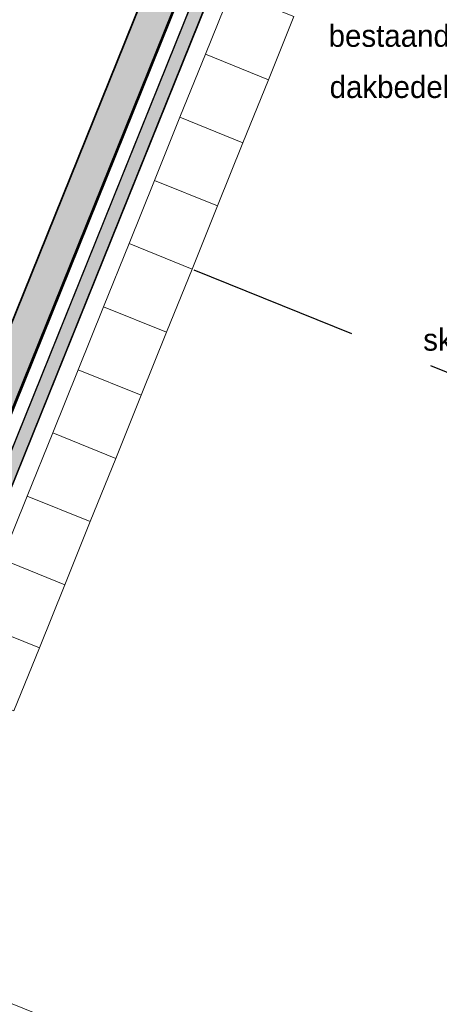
# Model space of a CAD drawing. Header units: millimetres. Extents: x -526411 to -400573, y 47353 to 130199.
# Tile 122 of 256: x -480772 to -477686, y 69100 to 76331. Entities that reach past the tile are written whole.
import ezdxf

# ---------------------------------------------------------------- set-up
doc = ezdxf.new("R2010")
doc.units = ezdxf.units.MM
doc.linetypes.add('IMPORT-AI-Linetype-5 _3_', pattern=[84.433218, 56.288812, -28.144406])
for name, color, linetype, lineweight in [('01_ALGEMEEN', 7, 'Continuous', 18), ('A-FLOR', 192, 'Continuous', 18), ('m-pg-03_AI_dwg', 8, 'Continuous', 18)]:
    doc.layers.add(name, color=color, linetype=linetype, lineweight=lineweight)
doc.styles.add('Frutiger', font='Frutrg__0.ttf', dxfattribs={"height": 7.29503})

# ---------------------------------------------------------------- blocks, each defined once
blk = doc.blocks.new('m-pg-03_AI_dwg_block 32-639000-3e Verdieping - Percelen telling LI')
at = {"layer": '01_ALGEMEEN', "color": 253, "lineweight": 25}
blk.add_line((-939.31, -1218.81), (-524.53, -192.19), dxfattribs=at)
blk = doc.blocks.new('m-pg-03_AI_dwg_block 33-639001-3e Verdieping - Percelen telling LI')
at = {"layer": '01_ALGEMEEN', "color": 253, "lineweight": 25}
blk.add_line((-941.81, -1212.95), (-530.41, -194.67), dxfattribs=at)
blk = doc.blocks.new('m-pg-03_AI_dwg_block 1047-640015-3e Verdieping - Percelen telling LI')
at = {"layer": '01_ALGEMEEN', "color": 253, "lineweight": 25}
blk.add_line((-675.6, -511.98), (-555.81, -215.49), dxfattribs=at)
blk = doc.blocks.new('m-pg-03_AI_dwg_block 1048-640016-3e Verdieping - Percelen telling LI')
at = {"layer": '01_ALGEMEEN', "color": 253, "lineweight": 25}
blk.add_line((-828.04, -919.34), (-544.77, -218.22), dxfattribs=at)
blk = doc.blocks.new('m-pg-03_AI_dwg_block 1673-640641-3e Verdieping - Percelen telling LI')
at = {"layer": '01_ALGEMEEN', "color": 253, "lineweight": 25, "flags": 128}
blk.add_lwpolyline([(-530.41, -194.67), (-524.55, -192.18), (-939.32, -1218.81), (-941.81, -1212.95)], close=True, dxfattribs=at)
blk = doc.blocks.new('m-pg-03_AI_dwg_block 1674-640642-3e Verdieping - Percelen telling LI')
at = {"layer": '01_ALGEMEEN'}
blk.add_hatch(color=10, dxfattribs=at).paths.add_polyline_path([(-939.32, -1218.81), (-524.55, -192.18), (-530.41, -194.67), (-941.81, -1212.95)], flags=0)
at = {"layer": '01_ALGEMEEN', "color": 133, "flags": 128}
blk.add_lwpolyline([(-530.41, -194.67), (-524.55, -192.18), (-939.32, -1218.81), (-941.81, -1212.95)], close=True, dxfattribs=at)
blk = doc.blocks.new('m-pg-03_AI_dwg_block 1675-640643-3e Verdieping - Percelen telling LI')
at = {"layer": '01_ALGEMEEN', "color": 213, "lineweight": 13}
blk.add_line((-524.55, -192.18), (-939.32, -1218.81), dxfattribs=at)
blk = doc.blocks.new('m-pg-03_AI_dwg_block 1676-640644-3e Verdieping - Percelen telling LI')
at = {"layer": '01_ALGEMEEN', "color": 213, "lineweight": 13}
blk.add_line((-941.81, -1212.95), (-530.41, -194.67), dxfattribs=at)
blk = doc.blocks.new('m-pg-03_AI_dwg_block 1677-640645-3e Verdieping - Percelen telling LI')
at = {"layer": '01_ALGEMEEN', "color": 133}
blk.add_line((-524.55, -192.18), (-939.32, -1218.81), dxfattribs=at)
blk = doc.blocks.new('m-pg-03_AI_dwg_block 1678-640646-3e Verdieping - Percelen telling LI')
at = {"layer": '01_ALGEMEEN', "color": 133}
blk.add_line((-941.81, -1212.95), (-530.41, -194.67), dxfattribs=at)
blk = doc.blocks.new('m-pg-03_AI_dwg_block 1679-640647-3e Verdieping - Percelen telling LI')
at = {"layer": '01_ALGEMEEN', "color": 53, "lineweight": 35, "flags": 128}
blk.add_lwpolyline([(-546.7, -192.95), (-536.68, -197), (-944.72, -1206.92), (-954.74, -1202.87), (-555.81, -215.49)], dxfattribs=at)
blk = doc.blocks.new('m-pg-03_AI_dwg_block 1680-640648-3e Verdieping - Percelen telling LI')
at = {"layer": '01_ALGEMEEN'}
blk.add_hatch(color=10, dxfattribs=at).paths.add_polyline_path([(-944.72, -1206.92), (-536.68, -197), (-546.7, -192.95), (-954.74, -1202.87)], flags=0)
at = {"layer": '01_ALGEMEEN', "color": 133, "flags": 128}
blk.add_lwpolyline([(-546.7, -192.95), (-536.68, -197), (-944.72, -1206.92), (-954.74, -1202.87), (-555.81, -215.49)], dxfattribs=at)
blk = doc.blocks.new('m-pg-03_AI_dwg_block 1681-640649-3e Verdieping - Percelen telling LI')
at = {"layer": '01_ALGEMEEN', "color": 133}
blk.add_line((-536.68, -197), (-944.72, -1206.92), dxfattribs=at)
blk = doc.blocks.new('m-pg-03_AI_dwg_block 1682-640650-3e Verdieping - Percelen telling LI')
at = {"layer": '01_ALGEMEEN', "color": 133}
blk.add_line((-954.74, -1202.87), (-555.81, -215.49), dxfattribs=at)
blk = doc.blocks.new('m-pg-03_AI_dwg_block 2157-641124-3e Verdieping - Percelen telling LI')
at = {"layer": '01_ALGEMEEN', "color": 253, "linetype": 'IMPORT-AI-Linetype-5 _3_', "lineweight": 25}
blk.add_line((-615.29, -494.63), (-362.54, -596.7), dxfattribs=at)
blk = doc.blocks.new('m-pg-03_AI_dwg_block 2177-641144-3e Verdieping - Percelen telling LI')
at = {"layer": '01_ALGEMEEN', "insert": (-539.36, -514.06), "char_height": 7.295, "width": 16.4222, "attachment_point": 1, "line_spacing_factor": 1.017696, "style": 'Frutiger'}
blk.add_mtext('skt', dxfattribs=at)
blk = doc.blocks.new('m-pg-03_AI_dwg_block 2179-641146-3e Verdieping - Percelen telling LI')
at = {"layer": '01_ALGEMEEN', "char_height": 7.295, "attachment_point": 1, "line_spacing_factor": 1.017696, "style": 'Frutiger'}
for s, insert, width in [('bestaande dakbedekking verwijderen,', (-570.68, -413.55), 219.4703), ('dakbedekking vernieuwen', (-570.34, -430.48), 152.6087)]:
    blk.add_mtext(s, dxfattribs=dict(at, insert=insert, width=width))
blk = doc.blocks.new('m-pg-03_AI_dwg_block 2005-641148-3e Verdieping - Percelen telling LI')
for name in ['m-pg-03_AI_dwg_block 2179-641146-3e Verdieping - Percelen telling LI', 'm-pg-03_AI_dwg_block 2157-641124-3e Verdieping - Percelen telling LI', 'm-pg-03_AI_dwg_block 2177-641144-3e Verdieping - Percelen telling LI']:
    blk.add_blockref(name, (0, 0))
blk = doc.blocks.new('m-pg-03_AI_dwg_block 2-641149-3e Verdieping - Percelen telling LI')
for name in ['m-pg-03_AI_dwg_block 2005-641148-3e Verdieping - Percelen telling LI', 'm-pg-03_AI_dwg_block 1679-640647-3e Verdieping - Percelen telling LI', 'm-pg-03_AI_dwg_block 1680-640648-3e Verdieping - Percelen telling LI', 'm-pg-03_AI_dwg_block 1682-640650-3e Verdieping - Percelen telling LI', 'm-pg-03_AI_dwg_block 1673-640641-3e Verdieping - Percelen telling LI', 'm-pg-03_AI_dwg_block 1674-640642-3e Verdieping - Percelen telling LI', 'm-pg-03_AI_dwg_block 33-639001-3e Verdieping - Percelen telling LI', 'm-pg-03_AI_dwg_block 1676-640644-3e Verdieping - Percelen telling LI', 'm-pg-03_AI_dwg_block 1678-640646-3e Verdieping - Percelen telling LI', 'm-pg-03_AI_dwg_block 1675-640643-3e Verdieping - Percelen telling LI', 'm-pg-03_AI_dwg_block 1677-640645-3e Verdieping - Percelen telling LI', 'm-pg-03_AI_dwg_block 32-639000-3e Verdieping - Percelen telling LI', 'm-pg-03_AI_dwg_block 1681-640649-3e Verdieping - Percelen telling LI', 'm-pg-03_AI_dwg_block 1047-640015-3e Verdieping - Percelen telling LI', 'm-pg-03_AI_dwg_block 1048-640016-3e Verdieping - Percelen telling LI']:
    blk.add_blockref(name, (0, 0))
blk = doc.blocks.new('m-pg-03_AI_dwg_block 4183-643151-3e Verdieping - Percelen telling LI')
at = {"layer": '01_ALGEMEEN', "color": 9, "lineweight": 9, "flags": 128}
blk.add_lwpolyline([(-666.79, -740.92), (-687.67, -732.5), (-696.09, -753.38), (-675.22, -761.8)], close=True, dxfattribs=at)
blk = doc.blocks.new('m-pg-03_AI_dwg_block 4182-643152-3e Verdieping - Percelen telling LI')
blk.add_blockref('m-pg-03_AI_dwg_block 4183-643151-3e Verdieping - Percelen telling LI', (0, 0))
blk = doc.blocks.new('m-pg-03_AI_dwg_block 4203-643171-3e Verdieping - Percelen telling LI')
at = {"layer": '01_ALGEMEEN', "color": 9, "lineweight": 9, "flags": 128}
blk.add_lwpolyline([(-582.19, -410.84), (-603.07, -402.41), (-611.5, -423.29), (-590.62, -431.72)], close=True, dxfattribs=at)
blk = doc.blocks.new('m-pg-03_AI_dwg_block 4202-643172-3e Verdieping - Percelen telling LI')
blk.add_blockref('m-pg-03_AI_dwg_block 4203-643171-3e Verdieping - Percelen telling LI', (0, 0))
blk = doc.blocks.new('m-pg-03_AI_dwg_block 4205-643173-3e Verdieping - Percelen telling LI')
at = {"layer": '01_ALGEMEEN', "color": 9, "lineweight": 9, "flags": 128}
blk.add_lwpolyline([(-590.62, -431.72), (-611.5, -423.29), (-619.93, -444.17), (-599.05, -452.6)], close=True, dxfattribs=at)
blk = doc.blocks.new('m-pg-03_AI_dwg_block 4204-643174-3e Verdieping - Percelen telling LI')
blk.add_blockref('m-pg-03_AI_dwg_block 4205-643173-3e Verdieping - Percelen telling LI', (0, 0))
blk = doc.blocks.new('m-pg-03_AI_dwg_block 4207-643175-3e Verdieping - Percelen telling LI')
at = {"layer": '01_ALGEMEEN', "color": 9, "lineweight": 9, "flags": 128}
blk.add_lwpolyline([(-599.05, -452.6), (-619.93, -444.17), (-628.35, -465.05), (-607.48, -473.47)], close=True, dxfattribs=at)
blk = doc.blocks.new('m-pg-03_AI_dwg_block 4206-643176-3e Verdieping - Percelen telling LI')
blk.add_blockref('m-pg-03_AI_dwg_block 4207-643175-3e Verdieping - Percelen telling LI', (0, 0))
blk = doc.blocks.new('m-pg-03_AI_dwg_block 4209-643177-3e Verdieping - Percelen telling LI')
at = {"layer": '01_ALGEMEEN', "color": 9, "lineweight": 9, "flags": 128}
blk.add_lwpolyline([(-607.48, -473.47), (-628.35, -465.05), (-636.78, -485.93), (-615.9, -494.35)], close=True, dxfattribs=at)
blk = doc.blocks.new('m-pg-03_AI_dwg_block 4208-643178-3e Verdieping - Percelen telling LI')
blk.add_blockref('m-pg-03_AI_dwg_block 4209-643177-3e Verdieping - Percelen telling LI', (0, 0))
blk = doc.blocks.new('m-pg-03_AI_dwg_block 4211-643179-3e Verdieping - Percelen telling LI')
at = {"layer": '01_ALGEMEEN', "color": 9, "lineweight": 9, "flags": 128}
blk.add_lwpolyline([(-615.9, -494.35), (-636.78, -485.93), (-645.21, -506.81), (-624.33, -515.23)], close=True, dxfattribs=at)
blk = doc.blocks.new('m-pg-03_AI_dwg_block 4210-643180-3e Verdieping - Percelen telling LI')
blk.add_blockref('m-pg-03_AI_dwg_block 4211-643179-3e Verdieping - Percelen telling LI', (0, 0))
blk = doc.blocks.new('m-pg-03_AI_dwg_block 4213-643181-3e Verdieping - Percelen telling LI')
at = {"layer": '01_ALGEMEEN', "color": 9, "lineweight": 9, "flags": 128}
blk.add_lwpolyline([(-624.33, -515.23), (-645.21, -506.81), (-653.63, -527.68), (-632.76, -536.11)], close=True, dxfattribs=at)
blk = doc.blocks.new('m-pg-03_AI_dwg_block 4212-643182-3e Verdieping - Percelen telling LI')
blk.add_blockref('m-pg-03_AI_dwg_block 4213-643181-3e Verdieping - Percelen telling LI', (0, 0))
blk = doc.blocks.new('m-pg-03_AI_dwg_block 4215-643183-3e Verdieping - Percelen telling LI')
at = {"layer": '01_ALGEMEEN', "color": 9, "lineweight": 9, "flags": 128}
blk.add_lwpolyline([(-632.76, -536.11), (-653.63, -527.68), (-662.06, -548.56), (-641.18, -556.99)], close=True, dxfattribs=at)
blk = doc.blocks.new('m-pg-03_AI_dwg_block 4214-643184-3e Verdieping - Percelen telling LI')
blk.add_blockref('m-pg-03_AI_dwg_block 4215-643183-3e Verdieping - Percelen telling LI', (0, 0))
blk = doc.blocks.new('m-pg-03_AI_dwg_block 4217-643185-3e Verdieping - Percelen telling LI')
at = {"layer": '01_ALGEMEEN', "color": 9, "lineweight": 9, "flags": 128}
blk.add_lwpolyline([(-641.18, -556.99), (-662.06, -548.56), (-670.49, -569.44), (-649.61, -577.87)], close=True, dxfattribs=at)
blk = doc.blocks.new('m-pg-03_AI_dwg_block 4216-643186-3e Verdieping - Percelen telling LI')
blk.add_blockref('m-pg-03_AI_dwg_block 4217-643185-3e Verdieping - Percelen telling LI', (0, 0))
blk = doc.blocks.new('m-pg-03_AI_dwg_block 4219-643187-3e Verdieping - Percelen telling LI')
at = {"layer": '01_ALGEMEEN', "color": 9, "lineweight": 9, "flags": 128}
blk.add_lwpolyline([(-649.61, -577.87), (-670.49, -569.44), (-678.91, -590.32), (-658.04, -598.75)], close=True, dxfattribs=at)
blk = doc.blocks.new('m-pg-03_AI_dwg_block 4218-643188-3e Verdieping - Percelen telling LI')
blk.add_blockref('m-pg-03_AI_dwg_block 4219-643187-3e Verdieping - Percelen telling LI', (0, 0))
blk = doc.blocks.new('m-pg-03_AI_dwg_block 4221-643189-3e Verdieping - Percelen telling LI')
at = {"layer": '01_ALGEMEEN', "color": 9, "lineweight": 9, "flags": 128}
blk.add_lwpolyline([(-658.04, -598.75), (-678.91, -590.32), (-687.34, -611.2), (-666.46, -619.63)], close=True, dxfattribs=at)
blk = doc.blocks.new('m-pg-03_AI_dwg_block 4220-643190-3e Verdieping - Percelen telling LI')
blk.add_blockref('m-pg-03_AI_dwg_block 4221-643189-3e Verdieping - Percelen telling LI', (0, 0))
blk = doc.blocks.new('m-pg-03_AI_dwg_block 4223-643191-3e Verdieping - Percelen telling LI')
at = {"layer": '01_ALGEMEEN', "color": 9, "lineweight": 9, "flags": 128}
blk.add_lwpolyline([(-666.46, -619.63), (-687.34, -611.2), (-695.77, -632.08), (-674.89, -640.51)], close=True, dxfattribs=at)
blk = doc.blocks.new('m-pg-03_AI_dwg_block 4222-643192-3e Verdieping - Percelen telling LI')
blk.add_blockref('m-pg-03_AI_dwg_block 4223-643191-3e Verdieping - Percelen telling LI', (0, 0))
blk = doc.blocks.new('m-pg-03_AI_dwg-638970-3e Verdieping - Percelen telling LI')
for name in ['m-pg-03_AI_dwg_block 2-641149-3e Verdieping - Percelen telling LI', 'm-pg-03_AI_dwg_block 4202-643172-3e Verdieping - Percelen telling LI', 'm-pg-03_AI_dwg_block 4204-643174-3e Verdieping - Percelen telling LI', 'm-pg-03_AI_dwg_block 4206-643176-3e Verdieping - Percelen telling LI', 'm-pg-03_AI_dwg_block 4208-643178-3e Verdieping - Percelen telling LI', 'm-pg-03_AI_dwg_block 4210-643180-3e Verdieping - Percelen telling LI', 'm-pg-03_AI_dwg_block 4212-643182-3e Verdieping - Percelen telling LI', 'm-pg-03_AI_dwg_block 4214-643184-3e Verdieping - Percelen telling LI', 'm-pg-03_AI_dwg_block 4216-643186-3e Verdieping - Percelen telling LI', 'm-pg-03_AI_dwg_block 4218-643188-3e Verdieping - Percelen telling LI', 'm-pg-03_AI_dwg_block 4220-643190-3e Verdieping - Percelen telling LI', 'm-pg-03_AI_dwg_block 4222-643192-3e Verdieping - Percelen telling LI', 'm-pg-03_AI_dwg_block 4182-643152-3e Verdieping - Percelen telling LI']:
    blk.add_blockref(name, (0, 0))

msp = doc.modelspace()

# ---------------------------------------------------------------- linework, layer by layer
at = {"layer": 'A-FLOR'}
msp.add_line((-486235.1, 60063.6), (-477735.8, 81099.7), dxfattribs=at)

# ---------------------------------------------------------------- block references
at = {"layer": 'm-pg-03_AI_dwg', "color": 133, "xscale": 22.2068924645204, "yscale": 22.2068924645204, "zscale": 22.2068924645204}
msp.add_blockref('m-pg-03_AI_dwg-638970-3e Verdieping - Percelen telling LI', (-465826.5, 85478), dxfattribs=at)

doc.saveas('drawing.dxf')
